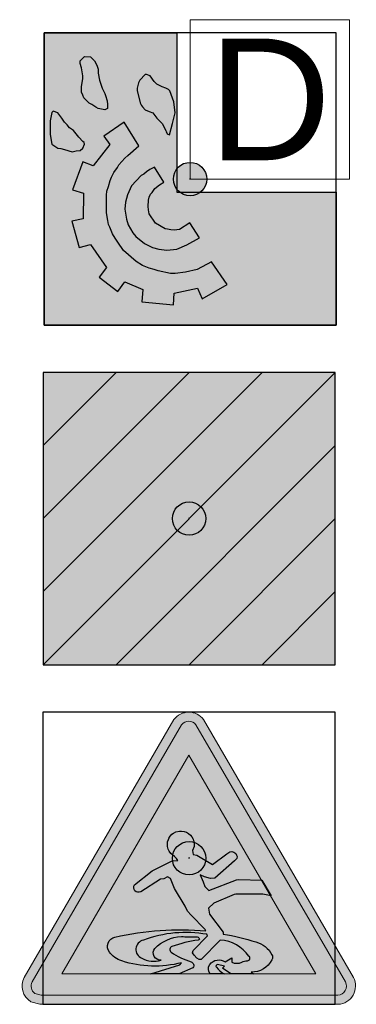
# Model space of a CAD drawing. Header units: millimetres. Extents: x -20879 to 80472, y -12121 to 39016.
# Tile 7 of 63: x 24341 to 25148, y -231 to 2128. Entities that reach past the tile are written whole.
import ezdxf
from ezdxf.enums import TextEntityAlignment as Align

# ---------------------------------------------------------------- set-up
doc = ezdxf.new("R2010")
doc.units = ezdxf.units.MM
doc.linetypes.add('0', pattern=[0])
doc.layers.add('DVD-VB-V_TEXT', color=7, linetype='Continuous')
doc.layers.add('FL6411--_GV', color=7, linetype='Continuous')
doc.layers.add('RVB-VB-V_Aanwijslijn', color=7, linetype='Continuous', true_color=0xff0001)
doc.styles.add('DVD_ALG 1.8mm_RE', font='arial.ttf', dxfattribs={"height": 1.8})
doc.styles.add('DVD_ALG 3.5mm_RE', font='arial.ttf', dxfattribs={"height": 3.5})

# ---------------------------------------------------------------- blocks, each defined once
blk = doc.blocks.new('RVB_GV_034_Icon')
at = {"layer": 'FL6411--_GV', "true_color": 0xfecb00}
h = blk.add_hatch(color=40, dxfattribs=at)
edge = h.paths.add_edge_path()
edge.add_line((-3.574192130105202, -3.5), (-3.789880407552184, -3.440622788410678))
edge.add_arc((-3.557708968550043, -3.063527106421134), 0.4428371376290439, 152.1555824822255, 238.3800949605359, ccw=False)
edge.add_line((-3.94927404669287, -2.856690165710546), (-0.3609276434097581, 3.320653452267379))
edge.add_arc((-0.006704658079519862, 3.060509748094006), 0.4394868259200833, 36.24247009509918, 143.70619346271, ccw=False)
edge.add_line((0.3477512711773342, 3.320335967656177), (3.938976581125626, -2.858218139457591))
edge.add_arc((3.551276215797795, -3.062413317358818), 0.4381863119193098, -87.00222399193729, 27.775012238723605, ccw=False)
edge.add_line((3.574192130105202, -3.5), (-3.574192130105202, -3.5))
edge = h.paths.add_edge_path(flags=16)
edge.add_line((-3.544758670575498, -3.282187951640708), (-3.696965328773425, -3.240286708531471))
edge.add_arc((-3.557708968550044, -3.063527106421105), 0.2250250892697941, 153.0852888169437, 231.7679310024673, ccw=False)
edge.add_line((-3.758359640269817, -2.961666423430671), (-0.1794543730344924, 3.199424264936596))
edge.add_arc((-0.006704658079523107, 3.060509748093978), 0.2216747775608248, 38.72549538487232, 141.1959350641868, ccw=False)
edge.add_line((0.1662353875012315, 3.19918724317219), (3.747989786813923, -2.963072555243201))
edge.add_arc((3.551276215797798, -3.062413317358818), 0.2203742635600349, -85.77236843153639, 26.793870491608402, ccw=False)
edge.add_line((3.567522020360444, -3.282187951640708), (-3.544758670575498, -3.282187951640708))
h.paths.add_polyline_path([(-3.04895675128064, -2.766699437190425), (-0.006595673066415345, 2.470729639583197), (3.037609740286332, -2.766699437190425)], flags=0)
at = {"layer": 'FL6411--_GV', "true_color": 0x2e3032}
h = blk.add_hatch(color=250, dxfattribs=at)
edge = h.paths.add_edge_path(flags=0)
edge.add_line((0.1139586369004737, 0.4066006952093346), (0.1209385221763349, 0.3457783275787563))
edge.add_line((0.1209385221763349, 0.3457783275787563), (0.1203761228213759, 0.3017835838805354))
edge.add_line((0.1203761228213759, 0.3017835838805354), (0.1192179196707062, 0.2829703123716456))
edge.add_line((0.1192179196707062, 0.2829703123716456), (0.08340014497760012, 0.1813665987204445))
edge.add_line((0.08340014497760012, 0.1813665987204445), (0.1000547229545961, 0.09321994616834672))
edge.add_line((0.1000547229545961, 0.09321994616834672), (0.1871869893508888, 0.07368748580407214))
edge.add_line((0.1871869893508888, 0.07368748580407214), (0.5631866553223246, -0.1534894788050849))
edge.add_line((0.5631866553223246, -0.1534894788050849), (0.9077538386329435, 0.1054279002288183))
edge.add_line((0.9077538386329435, 0.1054279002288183), (0.9798285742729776, 0.1542772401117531))
edge.add_line((0.9798285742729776, 0.1542772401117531), (1.028101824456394, 0.1624344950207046))
edge.add_line((1.028101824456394, 0.1624344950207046), (1.071174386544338, 0.148073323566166))
edge.add_line((1.071174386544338, 0.148073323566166), (1.117988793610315, 0.1129855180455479))
edge.add_line((1.117988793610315, 0.1129855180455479), (1.139665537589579, 0.07610701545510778))
edge.add_line((1.139665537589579, 0.07610701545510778), (1.154683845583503, 0.03897387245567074))
edge.add_line((1.154683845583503, 0.03897387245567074), (1.143396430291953, -0.003005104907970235))
edge.add_line((1.143396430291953, -0.003005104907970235), (1.091651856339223, -0.063120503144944))
edge.add_line((1.091651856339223, -0.063120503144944), (0.6186453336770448, -0.4758941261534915))
edge.add_line((0.6186453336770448, -0.4758941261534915), (0.5129679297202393, -0.4854757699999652))
edge.add_line((0.5129679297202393, -0.4854757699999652), (0.374212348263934, -0.4483395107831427))
edge.add_line((0.374212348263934, -0.4483395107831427), (0.2651900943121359, -0.3938729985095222))
edge.add_line((0.2651900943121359, -0.3938729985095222), (0.3364267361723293, -0.5645583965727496))
edge.add_line((0.3364267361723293, -0.5645583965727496), (0.3793311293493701, -0.6810326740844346))
edge.add_line((0.3793311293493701, -0.6810326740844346), (0.4743666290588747, -0.7759903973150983))
edge.add_line((0.4743666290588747, -0.7759903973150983), (1.140076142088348, -0.5190906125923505))
edge.add_line((1.140076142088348, -0.5190906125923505), (1.18943471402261, -0.511835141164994))
edge.add_line((1.18943471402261, -0.511835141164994), (1.747311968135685, -0.5288884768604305))
edge.add_line((1.747311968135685, -0.5288884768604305), (1.96698439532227, -0.9019570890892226))
edge.add_line((1.96698439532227, -0.9019570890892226), (1.770301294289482, -0.8606464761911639))
edge.add_line((1.770301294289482, -0.8606464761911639), (1.121579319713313, -0.8588412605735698))
edge.add_line((1.121579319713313, -0.8588412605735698), (1.079061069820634, -0.8666598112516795))
edge.add_line((1.079061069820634, -0.8666598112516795), (0.5912234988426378, -1.074439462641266))
edge.add_line((0.5912234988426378, -1.074439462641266), (0.469715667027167, -1.195967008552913))
edge.add_line((0.469715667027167, -1.195967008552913), (0.4874983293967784, -1.340572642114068))
edge.add_line((0.4874983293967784, -1.340572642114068), (0.8170377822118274, -1.770897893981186))
edge.add_line((0.8170377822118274, -1.770897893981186), (0.821255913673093, -1.819242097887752))
edge.add_arc((0.03472369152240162, -6.845798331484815), 5.087720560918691, 72.04206691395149, 81.10673654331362, ccw=False)
edge.add_arc((1.452759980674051, -2.590330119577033), 0.6034883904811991, 27.589377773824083, 75.54889282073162, ccw=False)
edge.add_arc((1.868767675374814, -2.372944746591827), 0.1341070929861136, -27.589377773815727, 27.589377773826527, ccw=False)
edge.add_arc((1.50269328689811, -2.181652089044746), 0.5471486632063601, 268.7067459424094, 332.41062222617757, ccw=False)
edge.add_line((1.490344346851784, -2.728661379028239), (1.541103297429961, -2.766699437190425))
edge.add_line((1.541103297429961, -2.766699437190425), (0.9987442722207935, -2.766699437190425))
edge.add_line((0.9987442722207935, -2.766699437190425), (0.8022939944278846, -2.637110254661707))
edge.add_line((0.8022939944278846, -2.637110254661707), (0.8496491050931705, -2.589793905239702))
edge.add_line((0.8496491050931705, -2.589793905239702), (0.6839062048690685, -2.542477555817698))
edge.add_arc((0.6894159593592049, -2.586433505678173), 0.04429992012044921, 97.14460159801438, 217.5823714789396)
edge.add_arc((1.076746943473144, -2.288338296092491), 0.5330596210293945, 217.5823714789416, 243.8167871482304)
edge.add_line((0.8415381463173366, -2.766699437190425), (0.506513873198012, -2.766699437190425))
edge.add_arc((0.6376283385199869, -2.650507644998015), 0.1751899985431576, 143.1469403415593, 221.5469100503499, ccw=False)
edge.add_arc((0.7178326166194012, -2.710624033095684), 0.2754232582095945, 56.7754336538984, 143.1469403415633, ccw=False)
edge.add_line((0.8687430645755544, -2.48022436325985), (1.026968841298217, -2.389883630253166))
edge.add_line((1.026968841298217, -2.389883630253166), (1.026968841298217, -2.491516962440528))
edge.add_arc((1.145638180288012, -2.241253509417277), 0.2769732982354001, 244.6307369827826, 295.3692630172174)
edge.add_arc((1.416551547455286, -2.812586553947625), 0.3553363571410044, 92.68116077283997, 115.36926301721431, ccw=False)
edge.add_arc((1.397006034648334, -2.395208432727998), 0.06249916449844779, 272.6811607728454, 413.8945177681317)
edge.add_arc((0.7007341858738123, -2.85297547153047), 0.892058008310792, 34.73374450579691, 86.85727207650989)
edge.add_line((0.7496398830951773, -1.962259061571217), (0.291626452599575, -2.429171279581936))
edge.add_line((0.291626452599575, -2.429171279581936), (0.2411315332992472, -2.427996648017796))
edge.add_line((0.2411315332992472, -2.427996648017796), (0.1897982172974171, -2.390755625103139))
edge.add_line((0.1897982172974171, -2.390755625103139), (0.119676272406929, -2.320633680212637))
edge.add_line((0.119676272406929, -2.320633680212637), (0.08595750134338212, -2.265777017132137))
edge.add_line((0.08595750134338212, -2.265777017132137), (0.09551938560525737, -2.211927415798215))
edge.add_line((0.09551938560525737, -2.211927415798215), (0.4442836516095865, -1.863163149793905))
edge.add_line((0.4442836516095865, -1.863163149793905), (0.4301685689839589, -1.82327256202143))
edge.add_arc((-0.07507661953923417, -4.685118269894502), 2.906102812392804, 79.98787314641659, 110.5091835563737)
edge.add_arc((-1.044808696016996, -2.185914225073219), 0.2279063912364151, 102.2721817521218, 246.9205060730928)
edge.add_arc((-0.8445860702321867, -1.848797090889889), 0.6187229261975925, 242.0953030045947, 286.3384765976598)
edge.add_arc((-0.6821385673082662, -2.266992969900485), 0.1759241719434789, 143.2050351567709, 273.7827017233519, ccw=False)
edge.add_arc((-0.1325278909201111, -2.84853625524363), 0.9739732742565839, 93.0582989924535, 135.1486800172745, ccw=False)
edge.add_arc((0.01715140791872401, 0.4297381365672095), 2.314488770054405, 265.0019438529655, 273.3855164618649)
edge.add_arc((0.1612045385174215, -2.00534926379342), 0.124855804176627, 53.860801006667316, 93.38551646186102, ccw=False)
edge.add_arc((0.2160952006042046, -1.930183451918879), 0.03178118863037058, -81.95533248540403, 53.860801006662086, ccw=False)
edge.add_arc((0.6869696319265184, -5.261781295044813), 3.332927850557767, 98.04466751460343, 109.1878456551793)
edge.add_arc((-0.3827331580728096, -2.18791389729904), 0.07825047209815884, 109.1878456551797, 235.0928219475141)
edge.add_arc((0.5097306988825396, -0.9089384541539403), 1.637824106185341, 235.0928219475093, 253.6617595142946)
edge.add_arc((0.02397306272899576, -2.565993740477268), 0.08896270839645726, -40.2374235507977, 73.66175951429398, ccw=False)
edge.add_line((0.0918849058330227, -2.623459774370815), (-0.2374487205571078, -2.766699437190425))
edge.add_line((-0.2374487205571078, -2.766699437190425), (-0.9168681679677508, -2.766699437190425))
edge.add_line((-0.9168681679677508, -2.766699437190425), (-0.2178471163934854, -2.556802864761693))
edge.add_line((-0.2178471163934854, -2.556802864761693), (-0.1797262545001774, -2.504429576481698))
edge.add_arc((-0.8224353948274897, 0.008626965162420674), 2.593940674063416, 252.2317129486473, 284.345784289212, ccw=False)
edge.add_arc((-1.435563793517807, -1.904682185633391), 0.5847920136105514, 215.8681119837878, 252.23171294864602, ccw=False)
edge.add_arc((-1.723924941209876, -2.113176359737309), 0.2289522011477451, 103.15657752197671, 215.8681119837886, ccw=False)
edge.add_arc((-0.2369075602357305, -8.474789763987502), 6.762048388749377, 84.58045724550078, 103.15657752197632, ccw=False)
edge.add_line((0.4017535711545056, -1.742969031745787), (0.3902664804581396, -1.710505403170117))
edge.add_line((0.3902664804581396, -1.710505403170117), (0.03965675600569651, -1.359895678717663))
edge.add_line((0.03965675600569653, -1.359895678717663), (-0.03080032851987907, -1.275347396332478))
edge.add_line((-0.03080032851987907, -1.275347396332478), (-0.06082873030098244, -1.224181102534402))
edge.add_line((-0.06082873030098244, -1.224181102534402), (-0.09505075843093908, -1.147684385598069))
edge.add_line((-0.09505075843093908, -1.147684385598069), (-0.3460393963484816, -0.7268545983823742))
edge.add_line((-0.3460393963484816, -0.7268545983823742), (-0.4464487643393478, -0.4868442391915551))
edge.add_line((-0.4464487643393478, -0.4868442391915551), (-0.5141338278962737, -0.4471203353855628))
edge.add_line((-0.5141338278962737, -0.4471203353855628), (-0.6012372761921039, -0.4951657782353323))
edge.add_line((-0.6012372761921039, -0.4951657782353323), (-0.681096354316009, -0.503107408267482))
edge.add_line((-0.681096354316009, -0.503107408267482), (-1.158737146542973, -0.8035034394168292))
edge.add_arc((-1.211266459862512, -0.703219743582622), 0.1132084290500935, 144.8288861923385, 297.6458670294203, ccw=False)
edge.add_line((-1.303807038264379, -0.6380093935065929), (-0.8807363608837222, -0.2990272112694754))
edge.add_line((-0.8807363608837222, -0.2990272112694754), (-0.4400720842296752, -0.07470034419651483))
edge.add_line((-0.4400720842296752, -0.07470034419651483), (-0.4026372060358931, -0.06293540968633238))
edge.add_line((-0.4026372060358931, -0.06293540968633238), (-0.2700122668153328, -0.05437894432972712))
edge.add_line((-0.2700122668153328, -0.05437894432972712), (-0.2967517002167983, -0.004109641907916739))
edge.add_line((-0.2967517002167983, -0.004109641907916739), (-0.3491594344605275, 0.04188115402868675))
edge.add_line((-0.3491594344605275, 0.04188115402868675), (-0.4325856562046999, 0.1124724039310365))
edge.add_line((-0.4325856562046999, 0.1124724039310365), (-0.4764374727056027, 0.1712981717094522))
edge.add_line((-0.4764374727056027, 0.1712981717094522), (-0.5010373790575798, 0.2194279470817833))
edge.add_line((-0.5010373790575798, 0.2194279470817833), (-0.5160107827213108, 0.2814621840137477))
edge.add_line((-0.5160107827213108, 0.2814621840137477), (-0.5192197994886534, 0.3467048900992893))
edge.add_line((-0.5192197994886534, 0.3467048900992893), (-0.5138723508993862, 0.3948352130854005))
edge.add_line((-0.5138723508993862, 0.3948352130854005), (-0.495689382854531, 0.4515220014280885))
edge.add_line((-0.495689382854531, 0.4515220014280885), (-0.4785764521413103, 0.485747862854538))
edge.add_line((-0.4785764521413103, 0.485747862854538), (-0.473229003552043, 0.4996523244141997))
edge.add_line((-0.473229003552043, 0.4996523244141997), (-0.4111942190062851, 0.5745209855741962))
edge.add_line((-0.4111942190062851, 0.5745209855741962), (-0.373759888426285, 0.6033993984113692))
edge.add_line((-0.373759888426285, 0.6033993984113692), (-0.3149341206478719, 0.6322772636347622))
edge.add_line((-0.3149341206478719, 0.6322772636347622), (-0.2315084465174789, 0.6515291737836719))
edge.add_line((-0.2315084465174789, 0.6515291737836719), (-0.1812391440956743, 0.6504596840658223))
edge.add_line((-0.1812391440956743, 0.6504596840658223), (-0.1202743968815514, 0.6429727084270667))
edge.add_line((-0.1202743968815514, 0.6429727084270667), (-0.0603791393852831, 0.6215823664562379))
edge.add_line((-0.0603791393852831, 0.6215823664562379), (-0.01010983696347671, 0.5905649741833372))
edge.add_line((-0.01010983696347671, 0.5905649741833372), (0.03267248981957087, 0.5520606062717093))
edge.add_line((0.03267248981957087, 0.5520606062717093), (0.06582886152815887, 0.5124872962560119))
edge.add_line((0.06582886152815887, 0.5124872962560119), (0.09502543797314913, 0.4598638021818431))
edge.add_line((0.09502543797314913, 0.4598638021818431), (0.1062991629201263, 0.4278771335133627))
edge.add_line((0.1062991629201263, 0.4278771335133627), (0.1139586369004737, 0.4066006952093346))
edge = h.paths.add_edge_path()
edge.add_line((-3.544758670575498, -3.282187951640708), (-3.696965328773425, -3.240286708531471))
edge.add_arc((-3.557708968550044, -3.063527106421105), 0.2250250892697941, 153.0852888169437, 231.7679310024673, ccw=False)
edge.add_line((-3.758359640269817, -2.961666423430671), (-0.1794543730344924, 3.199424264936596))
edge.add_arc((-0.006704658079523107, 3.060509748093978), 0.2216747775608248, 38.72549538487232, 141.1959350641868, ccw=False)
edge.add_line((0.1662353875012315, 3.19918724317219), (3.747989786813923, -2.963072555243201))
edge.add_arc((3.551276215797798, -3.062413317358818), 0.2203742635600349, -85.77236843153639, 26.793870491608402, ccw=False)
edge.add_line((3.567522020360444, -3.282187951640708), (-3.544758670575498, -3.282187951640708))
h.paths.add_polyline_path([(-3.04895675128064, -2.766699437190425), (-0.006595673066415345, 2.470729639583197), (3.037609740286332, -2.766699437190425)], flags=16)
at = {"layer": 'Defpoints'}
blk.add_lwpolyline([(-3.5, -3.5), (3.5, -3.5), (3.5, 3.5), (-3.5, 3.5)], close=True, dxfattribs=at)
at = {"layer": 'FL6411--_GV', "color": 40, "linetype": 'Continuous', "lineweight": 0, "true_color": 0xfecb00}
blk.add_lwpolyline([(-3.574192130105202, -3.5), (-3.789880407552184, -3.440622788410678, -0.3950425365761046), (-3.94927404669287, -2.856690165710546), (-0.360927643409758, 3.320653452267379, -0.5065815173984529), (0.3477512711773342, 3.320335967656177), (3.938976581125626, -2.858218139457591, -0.5473549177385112), (3.574192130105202, -3.5)], format="xyb", close=True, dxfattribs=at)
at = {"layer": 'FL6411--_GV', "color": 250, "linetype": 'Continuous', "lineweight": 0, "true_color": 0x2e3032}
blk.add_lwpolyline([(-3.544758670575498, -3.282187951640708), (-3.696965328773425, -3.240286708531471, -0.3574742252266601), (-3.758359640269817, -2.961666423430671), (-0.1794543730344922, 3.199424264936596, -0.4794976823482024), (0.1662353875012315, 3.19918724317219), (3.747989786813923, -2.963072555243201, -0.5348827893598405), (3.567522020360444, -3.282187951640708)], format="xyb", close=True, dxfattribs=at)
blk.add_lwpolyline([(-3.04895675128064, -2.766699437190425), (-0.006595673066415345, 2.470729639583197), (3.037609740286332, -2.766699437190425)], close=True, dxfattribs=at)
at = {"layer": 'FL6411--_GV', "color": 250, "true_color": 0x2e3032}
blk.add_lwpolyline([(0.1139586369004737, 0.4066006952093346), (0.1209385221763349, 0.3457783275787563), (0.1203761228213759, 0.3017835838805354), (0.1192179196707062, 0.2829703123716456), (0.08340014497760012, 0.1813665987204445), (0.1000547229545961, 0.09321994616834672), (0.1871869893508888, 0.07368748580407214), (0.5631866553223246, -0.1534894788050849), (0.9077538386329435, 0.1054279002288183), (0.9798285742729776, 0.1542772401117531), (1.028101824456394, 0.1624344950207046), (1.071174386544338, 0.148073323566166), (1.117988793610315, 0.1129855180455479), (1.139665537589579, 0.07610701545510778), (1.154683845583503, 0.03897387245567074), (1.143396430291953, -0.003005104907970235), (1.091651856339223, -0.063120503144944), (0.6186453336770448, -0.4758941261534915), (0.5129679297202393, -0.4854757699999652), (0.374212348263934, -0.4483395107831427), (0.2651900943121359, -0.3938729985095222), (0.3364267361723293, -0.5645583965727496), (0.3793311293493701, -0.6810326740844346), (0.4743666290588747, -0.7759903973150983), (1.140076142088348, -0.5190906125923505), (1.18943471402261, -0.511835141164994), (1.747311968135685, -0.5288884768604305), (1.96698439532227, -0.9019570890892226), (1.770301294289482, -0.8606464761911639), (1.121579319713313, -0.8588412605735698), (1.079061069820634, -0.8666598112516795), (0.5912234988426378, -1.074439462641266), (0.469715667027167, -1.195967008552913), (0.4874983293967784, -1.340572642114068), (0.8170377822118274, -1.770897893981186), (0.821255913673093, -1.819242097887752, -0.03957272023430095), (1.603362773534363, -2.0059355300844, -0.2123719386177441), (1.987625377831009, -2.310835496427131, -0.2455252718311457), (1.987625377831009, -2.435053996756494, -0.2853475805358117), (1.490344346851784, -2.728661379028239), (1.541103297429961, -2.766699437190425), (0.9987442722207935, -2.766699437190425), (0.8022939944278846, -2.637110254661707), (0.8496491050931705, -2.589793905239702), (0.6839062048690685, -2.542477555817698, 0.5798999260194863), (0.6543092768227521, -2.61345208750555, 0.1149718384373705), (0.8415381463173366, -2.766699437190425), (0.506513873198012, -2.766699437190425, -0.3560838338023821), (0.4974454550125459, -2.545434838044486, -0.3957842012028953), (0.8687430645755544, -2.48022436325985), (1.026968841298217, -2.389883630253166), (1.026968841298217, -2.491516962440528, 0.2250778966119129), (1.264307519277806, -2.491516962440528, -0.09932018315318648), (1.399929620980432, -2.457639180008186, 0.7081269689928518), (1.433835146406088, -2.34471326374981, 0.2314359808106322), (0.7496398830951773, -1.962259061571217), (0.291626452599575, -2.429171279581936), (0.2411315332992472, -2.427996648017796), (0.1897982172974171, -2.390755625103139), (0.119676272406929, -2.320633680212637), (0.08595750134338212, -2.265777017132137), (0.09551938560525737, -2.211927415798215), (0.4442836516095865, -1.863163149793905), (0.4301685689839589, -1.82327256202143, 0.1339672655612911), (-1.093251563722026, -1.96321574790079, 0.7308735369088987), (-1.134149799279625, -2.3955794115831, 0.1954816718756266), (-0.6705323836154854, -2.442533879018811, -0.640619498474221), (-0.8230158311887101, -2.161622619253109, -0.1857469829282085), (-0.1844913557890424, -1.875950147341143, 0.03659656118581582), (0.1538312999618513, -1.880711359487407, -0.1741894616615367), (0.2348381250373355, -1.904517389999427, -0.6733418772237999), (0.2205428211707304, -1.961651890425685, 0.04865963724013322), (-0.408451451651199, -2.114010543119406, 0.6122306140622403), (-0.4275118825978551, -2.252085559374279, 0.08120003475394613), (0.04899891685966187, -2.480623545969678, -0.5423862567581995), (0.0918849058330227, -2.623459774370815), (-0.2374487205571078, -2.766699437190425), (-0.9168681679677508, -2.766699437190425), (-0.2178471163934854, -2.556802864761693), (-0.1797262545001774, -2.504429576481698, -0.1410484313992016), (-1.614023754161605, -2.461578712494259, -0.1600111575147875), (-1.909460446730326, -2.247324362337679, -0.5356984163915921), (-1.77603743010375, -1.890233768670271, -0.08123158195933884), (0.4017535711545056, -1.742969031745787), (0.3902664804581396, -1.710505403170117), (0.03965675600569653, -1.359895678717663), (-0.03080032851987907, -1.275347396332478), (-0.06082873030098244, -1.224181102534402), (-0.09505075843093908, -1.147684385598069), (-0.3460393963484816, -0.7268545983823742), (-0.4464487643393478, -0.4868442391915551), (-0.5141338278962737, -0.4471203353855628), (-0.6012372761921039, -0.4951657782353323), (-0.681096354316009, -0.503107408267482), (-1.158737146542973, -0.8035034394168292, -0.7870423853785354), (-1.303807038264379, -0.6380093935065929), (-0.8807363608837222, -0.2990272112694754), (-0.4400720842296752, -0.07470034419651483), (-0.4026372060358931, -0.06293540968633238), (-0.2700122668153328, -0.05437894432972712), (-0.2967517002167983, -0.004109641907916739), (-0.3491594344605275, 0.04188115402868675), (-0.4325856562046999, 0.1124724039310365), (-0.4764374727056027, 0.1712981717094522), (-0.5010373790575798, 0.2194279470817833), (-0.5160107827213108, 0.2814621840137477), (-0.5192197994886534, 0.3467048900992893), (-0.5138723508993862, 0.3948352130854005), (-0.495689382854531, 0.4515220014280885), (-0.4785764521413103, 0.485747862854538), (-0.473229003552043, 0.4996523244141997), (-0.4111942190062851, 0.5745209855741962), (-0.373759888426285, 0.6033993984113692), (-0.3149341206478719, 0.6322772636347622), (-0.2315084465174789, 0.6515291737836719), (-0.1812391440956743, 0.6504596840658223), (-0.1202743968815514, 0.6429727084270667), (-0.0603791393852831, 0.6215823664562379), (-0.01010983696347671, 0.5905649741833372), (0.03267248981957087, 0.5520606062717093), (0.06582886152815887, 0.5124872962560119), (0.09502543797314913, 0.4598638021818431), (0.1062991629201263, 0.4278771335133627)], format="xyb", close=True, dxfattribs=at)
blk = doc.blocks.new('RVB_GV_034')
at = {"layer": 'RVB-VB-V_Aanwijslijn'}
h = blk.add_hatch(color=256, dxfattribs=at)
h.dxf.hatch_style = 1
edge = h.paths.add_edge_path()
edge.add_arc((0, 0), 0.4, 0, 360)
at = {"layer": 'Defpoints'}
for points in [[(-0.01081208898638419, 0.007751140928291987), (0.01081208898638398, 0.007751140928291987)], [(-1.110223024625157e-16, 0.01657545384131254), (-1.040834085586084e-16, 0.007751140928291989)]]:
    blk.add_lwpolyline(points, dxfattribs=at)
at = {"layer": 'RVB-VB-V_Aanwijslijn'}
blk.add_line((0, 0.01033485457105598), (0, 0), dxfattribs=at)
blk.add_circle((0, 0), 0.4, dxfattribs=at)
blk.add_blockref('RVB_GV_034_Icon', (5.833335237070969e-08, 0))
at = {"layer": 'DVD-VB-V_TEXT', "lineweight": 5, "style": 'DVD_ALG 1.8mm_RE', "flags": 1}
blk.add_attdef('$RUIMTECODE', (8.120812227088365, 5.039125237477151), '', height=1.4, dxfattribs=at)
blk = doc.blocks.new('RVB_GV_039_Icon')
at = {"layer": 'FL6411--_GV', "true_color": 0xfecb00}
h = blk.add_hatch(color=40, dxfattribs=at)
h.dxf.hatch_style = 1
h.paths.add_polyline_path([(-3.5, 3.5), (-3.5, 1.75), (-1.75, 3.5)], flags=16)
h.paths.add_polyline_path([(1.75, 3.5), (0, 3.5), (-3.5, 0), (-3.5, -1.75)], flags=17)
h.paths.add_polyline_path([(-3.5, -3.5), (-1.75, -3.5), (3.5, 1.75), (3.5, 3.5)])
h.paths.add_polyline_path([(3.5, -1.75), (3.5, 0), (0, -3.5), (1.75, -3.5)], flags=17)
at = {"layer": 'FL6411--_GV', "true_color": 0x2e3032}
h = blk.add_hatch(color=250, dxfattribs=at)
h.dxf.hatch_style = 1
h.paths.add_polyline_path([(3.5, -3.5), (3.5, -1.75), (1.75, -3.5)], flags=16)
h.paths.add_polyline_path([(3.5, 0), (3.5, 1.75), (-1.75, -3.5), (0, -3.5)], flags=17)
h.paths.add_polyline_path([(3.5, 3.5), (1.75, 3.5), (-3.5, -1.75), (-3.5, -3.5)])
h.paths.add_polyline_path([(0, 3.5), (-1.75, 3.5), (-3.5, 1.75), (-3.5, 0)], flags=17)
at = {"layer": 'Defpoints'}
blk.add_lwpolyline([(-3.5, -3.5), (3.5, -3.5), (3.5, 3.5), (-3.5, 3.5)], close=True, dxfattribs=at)
at = {"layer": 'FL6411--_GV'}
for p, q in [((-3.5, -3.5), (3.5, 3.5)), ((-3.5, -1.75), (1.75, 3.5)), ((-3.5, 0), (0, 3.5)), ((-3.5, 1.75), (-1.75, 3.5)), ((-1.75, -3.5), (3.5, 1.75)), ((0, -3.5), (3.5, 0)), ((1.75, -3.5), (3.5, -1.75))]:
    blk.add_line(p, q, dxfattribs=at)
blk.add_lwpolyline([(-3.5, -3.5), (3.5, -3.5), (3.5, 3.5), (-3.5, 3.5)], close=True, dxfattribs=at)
blk = doc.blocks.new('RVB_GV_039')
at = {"layer": 'RVB-VB-V_Aanwijslijn'}
h = blk.add_hatch(color=256, dxfattribs=at)
h.dxf.hatch_style = 1
edge = h.paths.add_edge_path()
edge.add_arc((0, 0), 0.4, 0, 360)
at = {"layer": 'Defpoints'}
for points in [[(-0.01081208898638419, 0.007751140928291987), (0.01081208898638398, 0.007751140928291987)], [(-1.110223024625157e-16, 0.01657545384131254), (-1.040834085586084e-16, 0.007751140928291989)]]:
    blk.add_lwpolyline(points, dxfattribs=at)
at = {"layer": 'RVB-VB-V_Aanwijslijn'}
blk.add_line((0, 0.01033485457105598), (0, 0), dxfattribs=at)
blk.add_circle((0, 0), 0.4, dxfattribs=at)
blk.add_blockref('RVB_GV_039_Icon', (5.833335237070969e-08, 0))
at = {"layer": 'DVD-VB-V_TEXT', "lineweight": 5, "style": 'DVD_ALG 1.8mm_RE', "flags": 1}
blk.add_attdef('$RUIMTECODE', (8.120812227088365, 5.039125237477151), '', height=1.4, dxfattribs=at)
blk = doc.blocks.new('RVB_GV_043_Icon')
at = {"layer": 'FL6411--_GV', "true_color": 0xbd3632}
blk.add_hatch(color=15, dxfattribs=at).paths.add_polyline_path([(-0.3181818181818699, 3.5), (-3.5, 3.5), (-3.5, -3.5), (3.5, -3.5), (3.5, -0.3181818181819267), (-0.3181818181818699, -0.3181818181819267)])
at = {"layer": 'FL6411--_GV', "true_color": 0xf4f8f4}
h = blk.add_hatch(color=7, dxfattribs=at)
h.paths.add_polyline_path([(-2.791573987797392, 1.164659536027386), (-2.885076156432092, 1.229961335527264), (-2.947398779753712, 1.295263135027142), (-3.009740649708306, 1.360564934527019), (-3.072081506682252, 1.458518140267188), (-3.165564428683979, 1.589121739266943), (-3.278796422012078, 1.628218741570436), (-3.310619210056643, 1.592081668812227), (-3.352569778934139, 1.39321634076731), (-3.352569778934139, 1.262611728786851), (-3.352569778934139, 1.197309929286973), (-3.352569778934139, 1.066706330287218), (-3.310619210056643, 0.8359787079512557), (-3.165564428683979, 0.7401882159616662), (-3.095706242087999, 0.7303531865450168), (-3.009740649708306, 0.7075368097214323), (-2.82240405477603, 0.6525187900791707), (-2.729232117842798, 0.6748864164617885), (-2.636664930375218, 0.6803200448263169), (-2.573389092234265, 0.740188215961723), (-2.527873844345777, 0.8359787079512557), (-2.538487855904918, 0.8776760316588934), (-2.573389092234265, 0.9034523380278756), (-2.666910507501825, 1.001405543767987)])
h.paths.add_polyline_path([(-2.023279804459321, 1.99805190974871), (-2.043553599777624, 2.046244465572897), (-2.105895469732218, 2.176842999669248), (-2.137055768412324, 2.274795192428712), (-2.168217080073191, 2.372748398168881), (-2.199397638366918, 2.536012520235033), (-2.199397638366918, 2.633965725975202), (-2.230558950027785, 2.731928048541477), (-2.292899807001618, 2.829871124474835), (-2.324061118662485, 2.862531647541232), (-2.386402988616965, 2.92783344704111), (-2.527717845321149, 2.936539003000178), (-2.635729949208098, 2.829871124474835), (-2.635729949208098, 2.764569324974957), (-2.604568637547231, 2.666626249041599), (-2.573389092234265, 2.470700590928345), (-2.573389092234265, 2.405398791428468), (-2.604568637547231, 2.209493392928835), (-2.604568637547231, 2.078889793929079), (-2.573389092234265, 2.013593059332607), (-2.542227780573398, 1.948291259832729), (-2.479905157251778, 1.882989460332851), (-2.417564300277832, 1.817687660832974), (-2.355222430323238, 1.785036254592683), (-2.261720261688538, 1.719734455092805), (-2.199397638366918, 1.687084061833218), (-2.043553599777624, 1.654432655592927), (-1.981211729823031, 1.687084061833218), (-1.981211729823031, 1.785036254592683), (-1.984133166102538, 1.875043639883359)])
h.paths.add_polyline_path([(-0.3916880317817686, 1.85033805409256), (-0.4852104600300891, 2.11154120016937), (-0.5163707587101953, 2.144191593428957), (-0.5786933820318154, 2.176842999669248), (-0.6721955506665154, 2.209493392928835), (-0.734537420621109, 2.242144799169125), (-0.7968792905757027, 2.274795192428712), (-0.8592009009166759, 2.34009699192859), (-0.9527030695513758, 2.470700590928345), (-1.046206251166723, 2.503362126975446), (-1.077386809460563, 2.503362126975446), (-1.202050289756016, 2.372748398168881), (-1.233211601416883, 2.307446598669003), (-1.26437190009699, 2.176842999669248), (-1.26437190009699, 2.11154120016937), (-1.188144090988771, 1.798932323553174), (-1.174881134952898, 1.785036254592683), (-1.161618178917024, 1.761870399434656), (-1.139494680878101, 1.72943374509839), (-1.077386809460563, 1.654432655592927), (-0.9838643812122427, 1.62177213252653), (-0.8903814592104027, 1.589121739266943), (-0.7968792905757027, 1.458518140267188), (-0.7656987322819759, 1.425866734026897), (-0.6721955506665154, 1.327913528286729), (-0.5786933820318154, 1.164659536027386), (-0.5690143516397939, 1.131785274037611), (-0.5557513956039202, 1.103993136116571), (-0.5469090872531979, 1.085451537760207), (-0.5336268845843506, 1.076190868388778), (-0.5071009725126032, 1.066921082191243), (-0.4894173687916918, 1.062295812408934), (-0.4228685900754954, 1.327913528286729), (-0.3605267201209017, 1.589121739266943)])
h.paths.add_polyline_path([(-1.576040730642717, 1.360564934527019), (-2.068127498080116, 1.027872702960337), (-1.926261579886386, 0.8268497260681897), (-2.321836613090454, 0.3156186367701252), (-2.56846094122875, 0.4093943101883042), (-2.815086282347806, -0.2623648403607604), (-2.553849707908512, -0.3389188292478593), (-2.565369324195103, -0.9531315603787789), (-2.835861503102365, -1.005963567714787), (-2.661291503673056, -1.643981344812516), (-2.384279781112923, -1.570300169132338), (-2.003093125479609, -2.118076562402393), (-2.177380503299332, -2.348779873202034), (-1.733014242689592, -2.697530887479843), (-1.564486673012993, -2.45986434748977), (-1.131417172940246, -2.649571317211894), (-1.15225621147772, -2.94526544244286), (-0.3984658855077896, -3.016701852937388), (-0.3801390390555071, -2.735956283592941), (0.174498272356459, -2.614972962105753), (0.2937423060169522, -2.867323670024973), (0.888153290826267, -2.52928492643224), (0.5169677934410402, -1.987238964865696), (0.1731054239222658, -2.168421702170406), (-0.111199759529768, -2.231074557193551), (-0.3531653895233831, -2.265711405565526), (-0.4666698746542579, -2.265711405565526), (-0.7656987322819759, -2.198423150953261), (-0.8592009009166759, -2.165772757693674), (-0.9838643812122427, -2.133121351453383), (-1.139708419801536, -2.067819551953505), (-1.292183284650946, -1.973840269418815), (-1.591426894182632, -1.714395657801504), (-1.731884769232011, -1.512744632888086), (-1.794226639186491, -1.414791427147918), (-1.856548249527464, -1.316839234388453), (-1.918890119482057, -1.153584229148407), (-1.952582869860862, -1.087396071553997), (-1.973227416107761, -0.9901063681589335), (-2.004173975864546, -0.806333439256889), (-2.004173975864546, -0.3847349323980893), (-1.99385170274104, -0.2874442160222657), (-1.952582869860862, -0.179344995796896), (-1.911314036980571, -0.03880810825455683), (-1.880348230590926, 0.0476730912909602), (-1.828757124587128, 0.1557723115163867), (-1.78748829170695, 0.2098269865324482), (-1.756521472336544, 0.2530731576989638), (-1.735897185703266, 0.2746911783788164), (-1.70493036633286, 0.3395543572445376), (-1.560460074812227, 0.5017082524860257), (-1.488244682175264, 0.5665623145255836), (-1.226472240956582, 0.7936979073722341)])
h.paths.add_polyline_path([(-0.9098377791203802, -0.3207084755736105), (-0.8479243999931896, -0.2234177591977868), (-0.734537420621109, -0.1413967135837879), (-0.6310442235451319, -0.07737025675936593), (-0.8522285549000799, 0.2857235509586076), (-0.9616233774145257, 0.2284263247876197), (-1.047549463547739, 0.1711290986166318), (-1.108547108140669, 0.1198206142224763), (-1.17086973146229, 0.08717022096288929), (-1.405141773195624, -0.1650396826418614), (-1.498001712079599, -0.3790865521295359), (-1.547528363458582, -0.5542116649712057), (-1.55991509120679, -0.7228516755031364), (-1.522775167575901, -0.9628399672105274), (-1.479441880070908, -1.099043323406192), (-1.367982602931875, -1.28714877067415), (-1.29987585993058, -1.377953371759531), (-1.089383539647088, -1.546593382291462), (-0.9036444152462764, -1.637397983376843), (-0.7488518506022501, -1.68279572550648), (-0.556919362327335, -1.702252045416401), (-0.3154602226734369, -1.68279572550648), (-0.08019444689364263, -1.579019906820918), (0.2259424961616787, -1.408549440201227), (-0.00844603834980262, -1.048415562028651), (-0.2535478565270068, -1.209314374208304), (-0.3773736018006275, -1.222284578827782), (-0.4578660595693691, -1.215799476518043), (-0.5383595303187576, -1.202828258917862), (-0.6002718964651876, -1.196333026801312), (-0.828039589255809, -1.055632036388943), (-0.9779435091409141, -0.833112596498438), (-0.9965043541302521, -0.7358218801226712), (-1.002697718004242, -0.6579874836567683), (-0.9965043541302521, -0.5023186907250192), (-0.9779435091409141, -0.4374646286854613), (-0.9469777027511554, -0.3661163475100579)], flags=17)
at = {"layer": 'Defpoints'}
blk.add_lwpolyline([(-3.5, -3.5), (3.5, -3.5), (3.5, 3.5), (-3.5, 3.5)], close=True, dxfattribs=at)
at = {"layer": 'FL6411--_GV', "color": 7, "linetype": 'Continuous', "lineweight": 0, "flags": 128}
blk.add_lwpolyline([(3.818181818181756, 0), (-1.13686837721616e-13, 0), (-1.13686837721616e-13, 3.818181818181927), (3.818181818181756, 3.818181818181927)], close=True, dxfattribs=at)
blk.add_lwpolyline([(3.818181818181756, 0), (-1.13686837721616e-13, 0), (-1.13686837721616e-13, 3.818181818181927), (3.818181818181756, 3.818181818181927)], close=True, dxfattribs=at)
at = {"layer": 'FL6411--_GV', "color": 7}
blk.add_lwpolyline([(-3.5, -3.5), (-3.5, 3.5), (-0.3181818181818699, 3.5), (-0.3181818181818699, -0.3181818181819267), (3.5, -0.3181818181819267), (3.5, -3.5), (-3.5, -3.5)], close=True, dxfattribs=at)
at = {"layer": 'FL6411--_GV', "color": 7, "linetype": '0'}
for points in [[(-2.386402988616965, 2.92783344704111), (-2.324061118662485, 2.862531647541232), (-2.292899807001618, 2.829871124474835), (-2.230558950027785, 2.731928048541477), (-2.199397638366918, 2.633965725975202), (-2.199397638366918, 2.536012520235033), (-2.168217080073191, 2.372748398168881), (-2.137055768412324, 2.274795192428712), (-2.105895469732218, 2.176842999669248), (-2.043553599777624, 2.046244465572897), (-2.023279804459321, 1.99805190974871), (-1.984133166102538, 1.875043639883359), (-1.981211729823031, 1.785036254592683), (-1.981211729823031, 1.687084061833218), (-2.043553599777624, 1.654432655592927), (-2.199397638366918, 1.687084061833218), (-2.261720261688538, 1.719734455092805), (-2.355222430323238, 1.785036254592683), (-2.417564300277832, 1.817687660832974), (-2.479905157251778, 1.882989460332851), (-2.542227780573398, 1.948291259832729), (-2.573389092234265, 2.013593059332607), (-2.604568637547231, 2.078889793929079), (-2.604568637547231, 2.209493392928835), (-2.573389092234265, 2.405398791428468), (-2.573389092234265, 2.470700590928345), (-2.604568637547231, 2.666626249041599), (-2.635729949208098, 2.764569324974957), (-2.635729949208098, 2.829871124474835), (-2.527717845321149, 2.936539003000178)], [(-0.4228685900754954, 1.327913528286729), (-0.3605267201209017, 1.589121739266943), (-0.3916880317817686, 1.85033805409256), (-0.4852104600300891, 2.11154120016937), (-0.5163707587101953, 2.144191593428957), (-0.5786933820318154, 2.176842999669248), (-0.6721955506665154, 2.209493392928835), (-0.734537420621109, 2.242144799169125), (-0.7968792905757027, 2.274795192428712), (-0.8592009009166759, 2.34009699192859), (-0.9527030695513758, 2.470700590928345), (-1.046206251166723, 2.503362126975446), (-1.077386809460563, 2.503362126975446), (-1.202050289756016, 2.372748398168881), (-1.233211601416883, 2.307446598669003), (-1.26437190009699, 2.176842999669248), (-1.26437190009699, 2.11154120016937), (-1.188144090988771, 1.798932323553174), (-1.174881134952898, 1.785036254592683), (-1.161618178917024, 1.761870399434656), (-1.139494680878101, 1.72943374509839), (-1.077386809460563, 1.654432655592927), (-0.9838643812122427, 1.62177213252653), (-0.8903814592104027, 1.589121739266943), (-0.7968792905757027, 1.458518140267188), (-0.7656987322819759, 1.425866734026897), (-0.6721955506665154, 1.327913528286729), (-0.5786933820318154, 1.164659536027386), (-0.5690143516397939, 1.131785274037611), (-0.5557513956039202, 1.103993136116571), (-0.5469090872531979, 1.085451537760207), (-0.5336268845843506, 1.076190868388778), (-0.5071009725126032, 1.066921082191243), (-0.4894173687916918, 1.062295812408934)], [(-2.573389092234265, 0.9034523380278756), (-2.666910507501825, 1.001405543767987), (-2.791573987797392, 1.164659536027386), (-2.885076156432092, 1.229961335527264), (-2.947398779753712, 1.295263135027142), (-3.009740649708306, 1.360564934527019), (-3.072081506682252, 1.458518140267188), (-3.165564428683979, 1.589121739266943), (-3.278796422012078, 1.628218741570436), (-3.310619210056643, 1.592081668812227), (-3.352569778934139, 1.39321634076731), (-3.352569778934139, 1.262611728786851), (-3.352569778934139, 1.197309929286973), (-3.352569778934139, 1.066706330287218), (-3.310619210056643, 0.8359787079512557), (-3.165564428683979, 0.7401882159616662), (-3.095706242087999, 0.7303531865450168), (-3.009740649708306, 0.7075368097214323), (-2.82240405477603, 0.6525187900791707), (-2.729232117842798, 0.6748864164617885), (-2.636664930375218, 0.6803200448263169), (-2.573389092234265, 0.7401882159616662), (-2.527873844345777, 0.8359787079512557), (-2.538487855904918, 0.8776760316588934)], [(-1.576040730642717, 1.360564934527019), (-2.068127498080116, 1.027872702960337), (-1.926261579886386, 0.8268497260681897), (-2.321836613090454, 0.3156186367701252), (-2.56846094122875, 0.4093943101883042), (-2.815086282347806, -0.2623648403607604), (-2.553849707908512, -0.3389188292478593), (-2.565369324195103, -0.9531315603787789), (-2.835861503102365, -1.005963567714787), (-2.661291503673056, -1.643981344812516), (-2.384279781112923, -1.570300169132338), (-2.003093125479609, -2.118076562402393), (-2.177380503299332, -2.348779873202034), (-1.733014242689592, -2.697530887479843), (-1.564486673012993, -2.45986434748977), (-1.131417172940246, -2.649571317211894), (-1.15225621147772, -2.94526544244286), (-0.3984658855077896, -3.016701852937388), (-0.3801390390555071, -2.735956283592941), (0.174498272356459, -2.614972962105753), (0.2937423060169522, -2.867323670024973), (0.888153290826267, -2.52928492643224), (0.5169677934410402, -1.987238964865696), (0.1731054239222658, -2.168421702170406), (-0.111199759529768, -2.231074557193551), (-0.3531653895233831, -2.265711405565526), (-0.4666698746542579, -2.265711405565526), (-0.7656987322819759, -2.198423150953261), (-0.8592009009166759, -2.165772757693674), (-0.9838643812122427, -2.133121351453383), (-1.139708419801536, -2.067819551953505), (-1.292183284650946, -1.973840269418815), (-1.591426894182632, -1.714395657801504), (-1.731884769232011, -1.512744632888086), (-1.794226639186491, -1.414791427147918), (-1.856548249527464, -1.316839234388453), (-1.918890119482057, -1.153584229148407), (-1.952582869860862, -1.087396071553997), (-1.973227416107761, -0.9901063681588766), (-2.004173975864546, -0.806333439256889), (-2.004173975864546, -0.3847349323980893), (-1.99385170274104, -0.2874442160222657), (-1.952582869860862, -0.179344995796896), (-1.911314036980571, -0.03880810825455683), (-1.880348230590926, 0.0476730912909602), (-1.828757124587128, 0.1557723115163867), (-1.78748829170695, 0.2098269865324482), (-1.756521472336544, 0.2530731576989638), (-1.735897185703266, 0.2746911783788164), (-1.70493036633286, 0.3395543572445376), (-1.560460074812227, 0.5017082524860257), (-1.488244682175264, 0.5665623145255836), (-1.226472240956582, 0.7936979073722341)], [(-1.108547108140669, 0.1198206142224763), (-1.17086973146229, 0.08717022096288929), (-1.405141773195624, -0.1650396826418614), (-1.498001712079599, -0.3790865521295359), (-1.547528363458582, -0.5542116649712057), (-1.55991509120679, -0.7228516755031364), (-1.522775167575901, -0.9628399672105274), (-1.479441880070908, -1.099043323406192), (-1.367982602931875, -1.28714877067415), (-1.29987585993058, -1.377953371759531), (-1.089383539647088, -1.546593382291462), (-0.9036444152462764, -1.637397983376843), (-0.7488518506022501, -1.68279572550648), (-0.556919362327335, -1.702252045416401), (-0.3154602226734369, -1.68279572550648), (-0.08019444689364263, -1.579019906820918), (0.2259424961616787, -1.408549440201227), (-0.00844603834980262, -1.048415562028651), (-0.2535478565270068, -1.209314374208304), (-0.3773736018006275, -1.222284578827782), (-0.4578660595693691, -1.215799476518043), (-0.5383595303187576, -1.202828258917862), (-0.6002718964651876, -1.196333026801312), (-0.828039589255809, -1.055632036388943), (-0.9779435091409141, -0.833112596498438), (-0.9965043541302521, -0.7358218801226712), (-1.002697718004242, -0.6579874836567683), (-0.9965043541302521, -0.5023186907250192), (-0.9779435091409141, -0.4374646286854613), (-0.9469777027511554, -0.3661163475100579), (-0.9098377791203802, -0.3207084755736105), (-0.8479243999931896, -0.2234177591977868), (-0.734537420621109, -0.1413967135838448), (-0.6310442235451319, -0.07737025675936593), (-0.8522285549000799, 0.2857235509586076), (-0.9616233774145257, 0.2284263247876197), (-1.047549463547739, 0.1711290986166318)]]:
    blk.add_lwpolyline(points, close=True, dxfattribs=at)
at = {"layer": 'FL6411--_GV', "style": 'DVD_ALG 3.5mm_RE'}
blk.add_text('D', height=2.916671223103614, dxfattribs=at).set_placement((1.909090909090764, 1.909090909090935), align=Align.MIDDLE_CENTER)
blk = doc.blocks.new('RVB_GV_043')
at = {"layer": 'RVB-VB-V_Aanwijslijn'}
h = blk.add_hatch(color=256, dxfattribs=at)
h.dxf.hatch_style = 1
edge = h.paths.add_edge_path()
edge.add_arc((0, 0), 0.4, 0, 360)
at = {"layer": 'Defpoints'}
for points in [[(-0.01081208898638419, 0.007751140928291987), (0.01081208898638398, 0.007751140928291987)], [(-1.110223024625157e-16, 0.01657545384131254), (-1.040834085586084e-16, 0.007751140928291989)]]:
    blk.add_lwpolyline(points, dxfattribs=at)
at = {"layer": 'RVB-VB-V_Aanwijslijn'}
blk.add_line((0, 0.01033485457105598), (0, 0), dxfattribs=at)
blk.add_circle((0, 0), 0.4, dxfattribs=at)
blk.add_blockref('RVB_GV_043_Icon', (5.833335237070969e-08, 0))
at = {"layer": 'DVD-VB-V_TEXT', "lineweight": 5, "style": 'DVD_ALG 1.8mm_RE', "flags": 1}
blk.add_attdef('$RUIMTECODE', (8.120812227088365, 5.039125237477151), '', height=1.4, dxfattribs=at)

msp = doc.modelspace()

# ---------------------------------------------------------------- block references
at = {"xscale": 100, "yscale": 100, "zscale": 100}
for name, p in [('RVB_GV_043', (24749.19718378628, 1746.669748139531)), ('RVB_GV_039', (24746.9379220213, 932.9969547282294)), ('RVB_GV_034', (24746.7496560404, 119.2139029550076))]:
    msp.add_blockref(name, p, dxfattribs=at)

doc.saveas('drawing.dxf')
